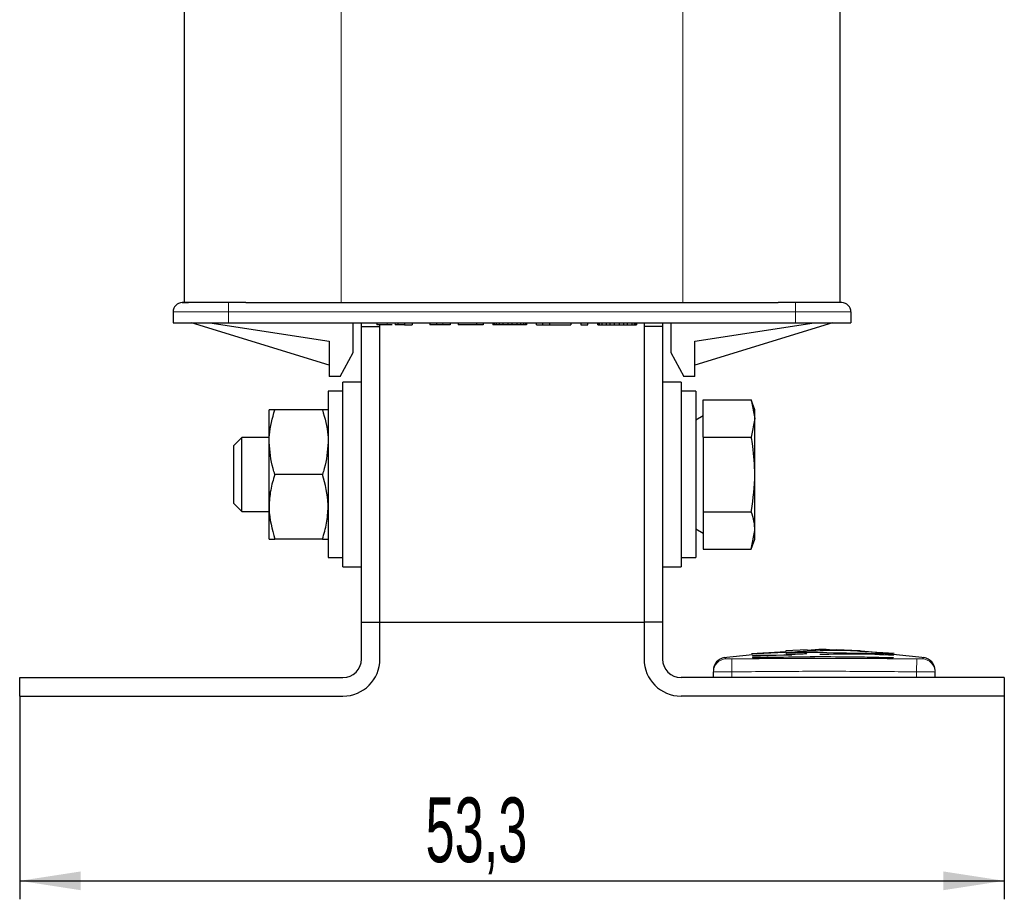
# Model space of a CAD drawing. Header units: millimetres. Extents: x 5 to 418, y 2 to 292.
# Tile 15 of 32: x 167 to 220, y 127 to 175. Entities that reach past the tile are written whole.
import ezdxf

# ---------------------------------------------------------------- set-up
doc = ezdxf.new("R2010")
doc.units = ezdxf.units.MM
doc.layers.add('SLD-0', color=7, linetype='Continuous')
doc.styles.add('SLDTEXTSTYLE0', font='TXT', dxfattribs={"width": 0.605})
doc.dimstyles.new('SLDDIMSTYLE0', dxfattribs={"dimtxt": 3.5, "dimasz": 3.302, "dimexe": 0, "dimexo": 0.0625, "dimgap": 0.875, "dimtad": 1, "dimrnd": 1e-09, "dimzin": 12, "dimdsep": 46, "dimtxsty": 'SLDTEXTSTYLE0', "dimsah": 1, "dimcen": 0.09, "dimadec": 0, "dimazin": 3, "dimtfac": 1, "dimtofl": 0, "dimtmove": 0, "dimatfit": 3, "dimfxl": 1, "dimfrac": 2, "dimtolj": 1, "dimtzin": 12, "dimarcsym": 0})

# ---------------------------------------------------------------- blocks, each defined once
blk = doc.blocks.new('_D_2')
at = {"layer": 'SLD-0'}
for p, q in [((167.121, 138.351), (167.121, 127.351)), ((220.421, 138.351), (220.421, 127.351)), ((167.121, 128.351), (220.421, 128.351))]:
    blk.add_line(p, q, dxfattribs=at)
for points in [[(167.121, 128.351), (170.423, 127.843), (170.423, 128.859)], [(220.421, 128.351), (217.119, 128.859), (217.119, 127.843)]]:
    blk.add_solid(points, dxfattribs=at)
at = {"layer": 'SLD-0', "insert": (189.092, 132.862), "char_height": 3.5, "attachment_point": 1, "style": 'SLDTEXTSTYLE0'}
blk.add_mtext('53,3', dxfattribs=at)

msp = doc.modelspace()

# ---------------------------------------------------------------- linework, layer by layer
at = {"color": 7, "linetype": 'Continuous', "lineweight": 25}
for p, q in [((176.021, 205.051), (176.021, 159.651)), ((211.521, 205.051), (211.521, 159.651)), ((179.355, 159.651), (178.421, 159.651)), ((179.355, 159.651), (184.521, 159.651)), ((184.521, 159.651), (203.021, 159.651)), ((203.021, 159.651), (208.187, 159.651)), ((209.121, 159.651), (208.187, 159.651)), ((175.421, 159.151), (175.421, 158.551)), ((212.121, 159.151), (212.121, 158.551)), ((175.421, 158.551), (178.421, 158.551)), ((183.871, 156.266), (176.421, 158.551)), ((177.421, 158.551), (183.871, 157.558)), ((178.421, 158.551), (209.121, 158.551)), ((185.171, 156.951), (185.171, 158.551)), ((185.621, 158.351), (185.621, 158.551)), ((185.621, 158.351), (186.621, 158.351)), ((185.621, 142.351), (185.621, 158.351)), ((186.451, 158.551), (186.451, 158.451)), ((187.017, 158.451), (186.451, 158.451)), ((186.621, 158.351), (186.621, 158.451)), ((186.621, 142.351), (186.621, 158.351)), ((187.283, 158.451), (187.017, 158.451)), ((187.59, 158.451), (187.45, 158.451)), ((187.59, 158.551), (187.59, 158.451)), ((187.951, 158.451), (187.59, 158.451)), ((187.951, 158.551), (187.951, 158.451)), ((187.951, 158.451), (188.368, 158.451)), ((188.368, 158.551), (188.368, 158.451)), ((189.32, 158.551), (189.32, 158.451)), ((189.681, 158.451), (189.32, 158.451)), ((189.681, 158.551), (189.681, 158.451)), ((190.029, 158.451), (189.681, 158.451)), ((190.415, 158.451), (190.029, 158.451)), ((190.415, 158.551), (190.415, 158.451)), ((190.851, 158.551), (190.851, 158.451)), ((191.864, 158.451), (190.851, 158.451)), ((191.864, 158.451), (191.864, 158.551)), ((192.201, 158.451), (191.864, 158.451)), ((192.201, 158.551), (192.201, 158.451)), ((192.741, 158.551), (192.741, 158.451)), ((192.809, 158.451), (192.741, 158.451)), ((192.809, 158.551), (192.809, 158.451)), ((192.91, 158.451), (192.809, 158.451)), ((192.91, 158.551), (192.91, 158.451)), ((193.079, 158.451), (192.91, 158.451)), ((193.079, 158.551), (193.079, 158.451)), ((193.281, 158.451), (193.079, 158.451)), ((193.281, 158.551), (193.281, 158.451)), ((193.551, 158.451), (193.281, 158.451)), ((193.551, 158.551), (193.551, 158.451)), ((193.754, 158.451), (193.551, 158.451)), ((193.754, 158.551), (193.754, 158.451)), ((194.024, 158.451), (193.754, 158.451)), ((194.024, 158.551), (194.024, 158.451)), ((194.226, 158.451), (194.024, 158.451)), ((194.226, 158.551), (194.226, 158.451)), ((194.395, 158.451), (194.226, 158.451)), ((194.395, 158.551), (194.395, 158.451)), ((194.496, 158.451), (194.395, 158.451)), ((194.496, 158.551), (194.496, 158.451)), ((194.564, 158.451), (194.496, 158.451)), ((194.564, 158.551), (194.564, 158.451)), ((195.104, 158.451), (195.104, 158.551)), ((195.104, 158.451), (195.441, 158.451)), ((195.441, 158.451), (195.441, 158.551)), ((195.441, 158.451), (195.813, 158.451)), ((195.813, 158.451), (195.813, 158.551)), ((195.813, 158.451), (196.96, 158.451)), ((196.96, 158.551), (196.96, 158.451)), ((197.5, 158.551), (197.5, 158.451)), ((197.5, 158.451), (197.871, 158.451)), ((197.871, 158.451), (197.871, 158.551)), ((198.411, 158.451), (198.411, 158.551)), ((198.411, 158.451), (198.445, 158.451)), ((198.445, 158.451), (198.445, 158.551)), ((198.445, 158.451), (198.513, 158.451)), ((198.513, 158.451), (198.513, 158.551)), ((198.513, 158.451), (198.648, 158.451)), ((198.648, 158.451), (198.648, 158.551)), ((198.648, 158.451), (198.884, 158.451)), ((198.884, 158.451), (198.884, 158.551)), ((198.884, 158.451), (199.086, 158.451)), ((199.086, 158.451), (199.086, 158.551)), ((199.086, 158.451), (199.323, 158.451)), ((199.323, 158.451), (199.323, 158.551)), ((199.323, 158.451), (199.593, 158.451)), ((199.593, 158.451), (199.593, 158.551)), ((199.593, 158.451), (199.829, 158.451)), ((199.829, 158.451), (199.829, 158.551)), ((199.829, 158.451), (200.031, 158.451)), ((200.031, 158.451), (200.031, 158.551)), ((200.031, 158.451), (200.268, 158.451)), ((200.268, 158.451), (200.268, 158.551)), ((200.268, 158.451), (200.403, 158.451)), ((200.403, 158.451), (200.403, 158.551)), ((200.403, 158.451), (200.47, 158.451)), ((200.47, 158.451), (200.47, 158.551)), ((200.47, 158.451), (200.504, 158.451)), ((200.504, 158.551), (200.504, 158.451)), ((200.921, 158.551), (200.921, 158.351)), ((201.921, 158.351), (200.921, 158.351)), ((200.921, 158.351), (200.921, 142.351)), ((201.921, 158.551), (201.921, 158.351)), ((201.921, 158.351), (201.921, 142.351)), ((202.371, 158.551), (202.371, 156.951)), ((203.671, 157.558), (210.121, 158.551)), ((211.121, 158.551), (203.671, 156.266)), ((209.121, 158.551), (212.121, 158.551)), ((183.871, 157.558), (183.871, 155.651)), ((203.671, 155.651), (203.671, 157.558)), ((184.471, 155.651), (185.171, 156.951)), ((202.371, 156.951), (203.071, 155.651)), ((184.471, 155.651), (183.871, 155.651)), ((203.671, 155.651), (203.071, 155.651)), ((185.621, 155.351), (184.621, 155.351)), ((184.621, 145.351), (184.621, 155.351)), ((202.921, 155.351), (201.921, 155.351)), ((202.921, 155.351), (202.921, 150.351)), ((184.621, 154.851), (183.821, 154.851)), ((183.821, 154.851), (183.821, 145.851)), ((203.721, 154.851), (202.921, 154.851)), ((203.721, 154.851), (203.721, 145.851)), ((204.121, 154.392), (206.724, 154.392)), ((204.121, 152.371), (204.121, 154.392)), ((206.921, 153.851), (206.724, 154.392)), ((206.724, 154.392), (206.921, 153.382)), ((180.621, 152.101), (180.621, 153.851)), ((183.508, 153.851), (180.933, 153.851)), ((204.121, 153.522), (203.721, 153.291)), ((206.921, 153.382), (206.921, 153.851)), ((206.921, 153.382), (206.724, 152.371)), ((206.921, 150.351), (206.921, 153.382)), ((179.15, 152.351), (178.721, 151.921)), ((178.721, 148.78), (178.721, 151.921)), ((180.621, 152.351), (179.15, 152.351)), ((179.15, 148.351), (179.15, 152.351)), ((180.621, 148.601), (180.621, 152.101)), ((204.121, 152.371), (206.724, 152.371)), ((204.121, 152.371), (204.121, 148.33)), ((183.508, 150.351), (180.933, 150.351)), ((202.921, 150.351), (202.921, 145.351)), ((206.921, 147.32), (206.921, 150.351)), ((178.721, 148.78), (179.15, 148.351)), ((179.15, 148.351), (180.621, 148.351)), ((180.621, 146.851), (180.621, 148.601)), ((204.121, 148.33), (206.724, 148.33)), ((204.121, 148.33), (204.121, 146.309)), ((203.721, 147.411), (204.121, 147.18)), ((206.724, 146.309), (206.921, 147.32)), ((206.921, 146.851), (206.921, 147.32)), ((183.508, 146.851), (180.933, 146.851)), ((206.724, 146.309), (206.921, 146.851)), ((204.121, 146.309), (206.724, 146.309)), ((183.821, 145.851), (184.621, 145.851)), ((202.921, 145.851), (203.721, 145.851)), ((184.621, 145.351), (185.621, 145.351)), ((201.921, 145.351), (202.921, 145.351)), ((185.621, 140.351), (185.621, 142.351)), ((185.621, 142.351), (186.621, 142.351)), ((186.621, 140.351), (186.621, 142.351)), ((186.621, 142.351), (200.921, 142.351)), ((201.921, 142.351), (200.921, 142.351)), ((200.921, 142.351), (200.921, 140.351)), ((201.921, 142.351), (201.921, 140.351)), ((208.6, 140.749), (206.744, 140.636)), ((208.927, 140.727), (207.03, 140.638)), ((208.578, 140.687), (209.728, 140.723)), ((209.751, 140.851), (208.598, 140.797)), ((208.598, 140.797), (208.598, 140.79)), ((209.728, 140.723), (214.04, 140.663)), ((211.326, 140.857), (211.326, 140.846)), ((212.601, 140.806), (211.326, 140.857)), ((214.452, 140.652), (212.599, 140.757)), ((212.601, 140.799), (212.601, 140.806)), ((206.792, 140.58), (205.213, 140.425)), ((208.924, 140.591), (206.792, 140.503)), ((206.792, 140.568), (208.924, 140.591)), ((206.792, 140.568), (206.792, 140.548)), ((206.792, 140.435), (206.792, 140.415)), ((213.744, 140.667), (214.405, 140.628)), ((214.405, 140.577), (214.405, 140.557)), ((214.405, 140.439), (214.405, 140.419)), ((216.129, 140.425), (214.406, 140.608)), ((204.671, 139.351), (204.671, 139.663)), ((216.671, 139.351), (216.671, 139.663)), ((167.121, 138.351), (167.121, 139.351)), ((167.121, 139.351), (184.621, 139.351)), ((220.421, 139.351), (202.921, 139.351)), ((220.421, 139.351), (220.421, 138.351)), ((167.121, 138.351), (184.621, 138.351)), ((220.421, 138.351), (202.921, 138.351))]:
    msp.add_line(p, q, dxfattribs=at)
at = {"color": 7, "linetype": 'Continuous', "lineweight": 18}
for p, q in [((184.521, 205.051), (184.521, 159.651)), ((203.021, 205.051), (203.021, 159.651)), ((178.421, 159.651), (178.421, 159.151)), ((209.121, 159.651), (209.121, 159.151)), ((178.421, 159.151), (175.421, 159.151)), ((209.121, 159.151), (178.421, 159.151)), ((178.421, 159.151), (178.421, 158.551)), ((212.121, 159.151), (209.121, 159.151)), ((209.121, 159.151), (209.121, 158.551)), ((187.017, 158.551), (187.017, 158.451)), ((187.45, 158.551), (187.45, 158.451)), ((190.029, 158.551), (190.029, 158.451)), ((205.662, 140.362), (205.671, 139.663)), ((215.679, 140.362), (215.671, 139.663)), ((205.671, 139.351), (205.671, 139.663)), ((215.671, 139.351), (215.671, 139.663))]:
    msp.add_line(p, q, dxfattribs=at)
at = {"color": 7, "linetype": 'Continuous', "lineweight": 25}
for centre, radius, start, end in [((175.921, 159.151), 0.5, 90, 180), ((211.621, 159.151), 0.5, 0, 90), ((184.621, 140.351), 1, 270, 0), ((184.621, 140.351), 2, 270, 0), ((202.921, 140.351), 2, 180, 270), ((202.921, 140.351), 1, 180, 270), ((205.371, 139.74), 0.7, 97.6427, 180), ((215.971, 139.74), 0.7, 360, 82.373)]:
    msp.add_arc(centre, radius, start, end, dxfattribs=at)
at = {"color": 7, "linetype": 'Continuous', "lineweight": 18}
for centre, start, end in [((205.371, 139.663), 90.9896, 179.9979), ((215.971, 139.663), 0.0021, 89.0096)]:
    msp.add_arc(centre, 0.7, start, end, dxfattribs=at)
at = {"color": 7, "linetype": 'Continuous', "lineweight": 25}
for points, knots in [([(178.421, 159.651), (178.106, 159.651), (177.621, 159.651), (177.038, 159.651), (176.64, 159.651), (176.317, 159.651), (176.006, 159.651), (175.954, 159.651), (175.921, 159.651)], [0, 0, 0, 0, 0.239443, 0.36979, 0.5, 0.630347, 0.760557, 1, 1, 1, 1]), ([(175.921, 159.651), (175.938, 159.651), (175.965, 159.651), (176.11, 159.651), (176.213, 159.651), (176.26, 159.651)], [0, 0, 0, 0, 0.500287, 0.772774, 1, 1, 1, 1]), ([(175.921, 159.651), (175.93, 159.651), (175.939, 159.651), (176.017, 159.651), (176.021, 159.651)], [0, 0, 0, 0, 0.946277, 1, 1, 1, 1]), ([(175.921, 159.651), (175.93, 159.651), (175.939, 159.651), (176.017, 159.651), (176.021, 159.651)], [0, 0, 0, 0, 0.9462768, 1, 1, 1, 1]), ([(211.621, 159.651), (211.587, 159.651), (211.535, 159.651), (211.224, 159.651), (210.901, 159.651), (210.503, 159.651), (209.92, 159.651), (209.435, 159.651), (209.121, 159.651)], [0, 0, 0, 0, 0.239443, 0.36979, 0.5, 0.630347, 0.760557, 1, 1, 1, 1]), ([(180.621, 152.101), (180.624, 152.227), (180.637, 152.819), (180.803, 153.396), (180.933, 153.851)], [0, 0, 0, 0, 0.213336, 1, 1, 1, 1]), ([(180.933, 153.851), (180.846, 153.851), (180.67, 153.851), (180.637, 153.851), (180.621, 153.851)], [0, 0, 0, 0, 0.495458, 1, 1, 1, 1]), ([(183.508, 153.851), (183.638, 153.396), (183.804, 152.819), (183.818, 152.227), (183.821, 152.101)], [0, 0, 0, 0, 0.786664, 1, 1, 1, 1]), ([(183.821, 153.851), (183.82, 153.851), (183.816, 153.851), (183.656, 153.851), (183.508, 153.851)], [0, 0, 0, 0, 0.070174, 1, 1, 1, 1]), ([(180.933, 150.351), (180.899, 150.457), (180.714, 151.027), (180.662, 151.619), (180.621, 152.101)], [0, 0, 0, 0, 0.187363, 1, 1, 1, 1]), ([(183.821, 152.101), (183.779, 151.619), (183.728, 151.027), (183.543, 150.457), (183.508, 150.351)], [0, 0, 0, 0, 0.812637, 1, 1, 1, 1]), ([(206.921, 150.351), (206.899, 150.862), (206.869, 151.54), (206.752, 152.207), (206.724, 152.371)], [0, 0, 0, 0, 0.754038, 1, 1, 1, 1]), ([(180.933, 150.351), (180.846, 150.066), (180.67, 149.493), (180.637, 148.9), (180.621, 148.601)], [0, 0, 0, 0, 0.495458, 1, 1, 1, 1]), ([(183.821, 148.601), (183.82, 148.642), (183.816, 149.233), (183.656, 149.812), (183.508, 150.351)], [0, 0, 0, 0, 0.070174, 1, 1, 1, 1]), ([(206.724, 148.33), (206.727, 148.351), (206.848, 149.017), (206.885, 149.694), (206.921, 150.351)], [0, 0, 0, 0, 0.031118, 1, 1, 1, 1]), ([(180.621, 148.601), (180.621, 148.559), (180.625, 147.968), (180.785, 147.389), (180.933, 146.851)], [0, 0, 0, 0, 0.070174, 1, 1, 1, 1]), ([(183.508, 146.851), (183.595, 147.135), (183.772, 147.708), (183.804, 148.301), (183.821, 148.601)], [0, 0, 0, 0, 0.495458, 1, 1, 1, 1]), ([(206.921, 147.32), (206.911, 147.488), (206.891, 147.827), (206.78, 148.162), (206.724, 148.33)], [0, 0, 0, 0, 0.497781, 1, 1, 1, 1]), ([(180.621, 146.851), (180.621, 146.851), (180.625, 146.851), (180.785, 146.851), (180.933, 146.851)], [0, 0, 0, 0, 0.070174, 1, 1, 1, 1]), ([(183.508, 146.851), (183.595, 146.851), (183.772, 146.851), (183.804, 146.851), (183.821, 146.851)], [0, 0, 0, 0, 0.495458, 1, 1, 1, 1]), ([(208.927, 140.727), (209.334, 140.768), (209.791, 140.814), (210.248, 140.794), (210.298, 140.791)], [0, 0, 0, 0, 0.891034, 1, 1, 1, 1]), ([(211.325, 140.829), (211.083, 140.849), (210.558, 140.893), (210.034, 140.845), (209.753, 140.819)], [0, 0, 0, 0, 0.462117, 1, 1, 1, 1]), ([(214.04, 140.663), (212.999, 140.758), (211.752, 140.871), (210.505, 140.803), (210.298, 140.791)], [0, 0, 0, 0, 0.8346281, 1, 1, 1, 1]), ([(206.792, 140.435), (207.833, 140.458), (210.37, 140.514), (212.908, 140.467), (214.405, 140.439)], [0, 0, 0, 0, 0.410329, 1, 1, 1, 1]), ([(214.405, 140.419), (213.364, 140.441), (210.827, 140.495), (208.289, 140.445), (206.792, 140.415)], [0, 0, 0, 0, 0.410076, 1, 1, 1, 1]), ([(209.728, 140.65), (209.722, 140.647), (209.71, 140.641), (209.613, 140.631), (209.471, 140.622), (209.294, 140.615), (209.103, 140.61), (208.92, 140.607), (208.765, 140.608), (208.656, 140.611), (208.616, 140.616), (208.613, 140.619), (208.612, 140.62)], [0, 0, 0, 0, 0.107578, 0.2151551, 0.3227414, 0.4302646, 0.5376805, 0.6449865, 0.7522129, 0.8594106, 0.9666404, 1, 1, 1, 1]), ([(210.426, 140.614), (211.089, 140.633), (212.415, 140.672), (213.741, 140.609), (214.405, 140.577)], [0, 0, 0, 0, 0.499578, 1, 1, 1, 1])]:
    msp.add_open_spline(points, degree=3, knots=knots, dxfattribs=at)
at = {"color": 7, "linetype": 'Continuous', "lineweight": 18}
for points, knots in [([(205.277, 140.434), (205.277, 140.434), (205.27, 140.439), (205.296, 140.422), (205.338, 140.382), (205.359, 140.362)], [0, 0, 0, 0, 0.00013, 0.500046, 1, 1, 1, 1]), ([(205.359, 140.362), (205.36, 140.362), (205.365, 140.362), (205.402, 140.361), (205.47, 140.361), (205.561, 140.361), (205.629, 140.362), (205.662, 140.362)], [0, 0, 0, 0, 0.140567, 0.3553278, 0.5708439, 0.7860438, 1, 1, 1, 1]), ([(205.662, 140.362), (206.231, 140.368), (207.368, 140.381), (209.073, 140.391), (210.779, 140.394), (212.981, 140.389), (214.614, 140.373), (215.679, 140.362)], [0, 0, 0, 0, 0.170247, 0.340499, 0.510771, 0.68105, 1, 1, 1, 1]), ([(215.679, 140.362), (215.701, 140.362), (215.757, 140.362), (215.842, 140.361), (215.919, 140.361), (215.972, 140.361), (215.979, 140.362), (215.983, 140.362)], [0, 0, 0, 0, 0.140657, 0.355504, 0.571033, 0.786172, 1, 1, 1, 1]), ([(215.983, 140.362), (216.006, 140.383), (216.051, 140.425), (216.06, 140.431), (216.064, 140.434)], [0, 0, 0, 0, 0.500048, 1, 1, 1, 1]), ([(205.671, 139.663), (205.558, 139.662), (205.333, 139.662), (205.034, 139.661), (204.808, 139.661), (204.688, 139.662), (204.676, 139.662), (204.671, 139.663)], [0, 0, 0, 0, 0.214673, 0.429352, 0.644027, 0.858696, 1, 1, 1, 1]), ([(215.671, 139.663), (214.607, 139.673), (212.409, 139.695), (209.076, 139.696), (206.806, 139.674), (205.671, 139.663)], [0, 0, 0, 0, 0.318977, 0.659476, 1, 1, 1, 1]), ([(216.671, 139.663), (216.66, 139.662), (216.638, 139.662), (216.465, 139.661), (216.211, 139.661), (215.93, 139.662), (215.744, 139.662), (215.671, 139.663)], [0, 0, 0, 0, 0.214672, 0.429352, 0.644026, 0.858695, 1, 1, 1, 1])]:
    msp.add_open_spline(points, degree=3, knots=knots, dxfattribs=at)

# ---------------------------------------------------------------- dimensions: what is measured, and where the dimension line sits
at = {"layer": 'SLD-0'}
dim = msp.add_linear_dim(base=(220.421, 128.351), p1=(167.121, 138.351), p2=(220.421, 138.351), dimstyle='SLDDIMSTYLE0', dxfattribs=at)
dim.commit()
dim.dimension.update_dxf_attribs({"geometry": '_D_2', "text_midpoint": (193.771, 128.351), "dimtype": 160})

doc.saveas('drawing.dxf')
